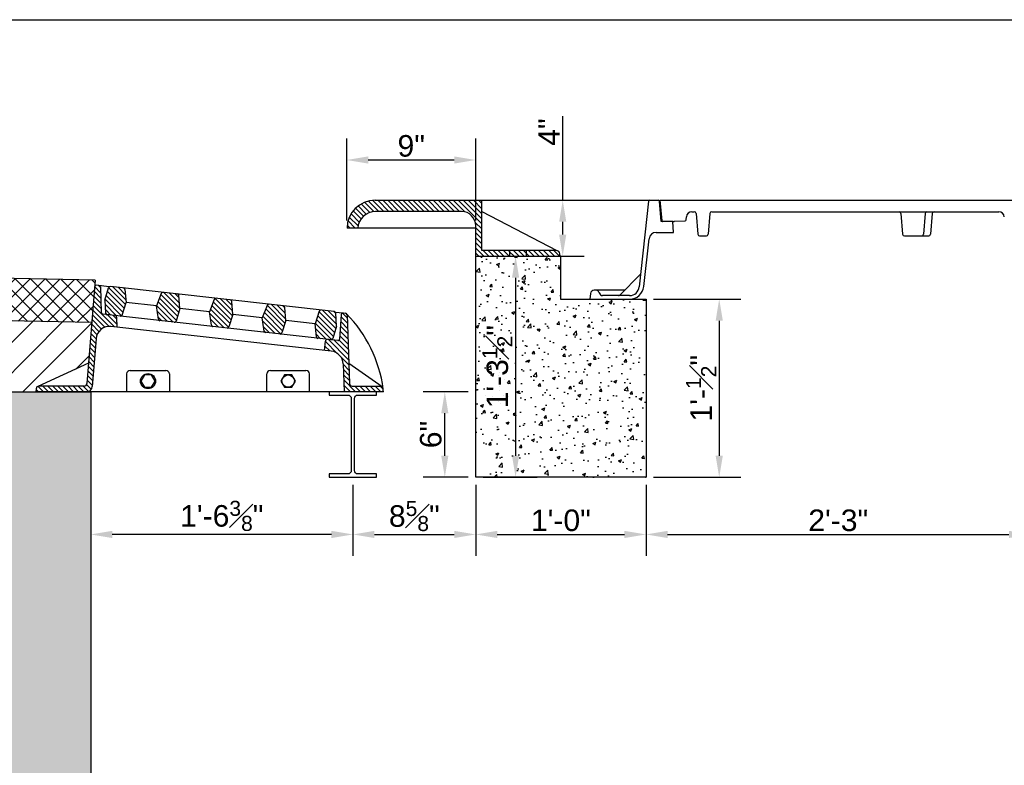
# Model space of a CAD drawing. Header units: feet. Extents: x 6 to 310, y -41 to 128.
# Tile 43 of 44: x 269.48 to 275.25, y 20.01 to 24.37. Entities that reach past the tile are written whole.
import ezdxf

# ---------------------------------------------------------------- set-up
doc = ezdxf.new("R2010")
doc.units = ezdxf.units.FT
doc.header["$MEASUREMENT"] = 0
doc.layers.add('COLUMNS', color=6, linetype='Continuous', plot=False)
for name, color, linetype in [('D-HATCH-PATT', 247, 'Continuous'), ('D-TEXT', 9, 'Continuous'), ('DETAIL', 1, 'Continuous')]:
    doc.layers.add(name, color=color, linetype=linetype)
doc.styles.get("Standard").update_dxf_attribs({"font": 'ARIAL_0.TTF'})
doc.dimstyles.get("Standard").update_dxf_attribs({"dimtxt": 0.18, "dimasz": 0.18, "dimexe": 0.18, "dimexo": 0.0625, "dimgap": 0.09, "dimtad": 0, "dimtih": 1, "dimtoh": 1, "dimdec": 4, "dimzin": 0, "dimdsep": 46, "dimtxsty": 'Standard', "dimcen": 0.09, "dimadec": 0, "dimazin": 0, "dimtfac": 1, "dimtdec": 4, "dimtofl": 0, "dimtmove": 0, "dimatfit": 3, "dimfxl": 1, "dimtolj": 1, "dimtzin": 0, "dimarcsym": 0})

# ---------------------------------------------------------------- blocks, each defined once
blk = doc.blocks.new('*D56')
at = {"layer": 'D-TEXT', "color": 0, "linetype": 'Continuous', "lineweight": -2, "transparency": 16777216}
for p, q in [((271.4331374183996, 21.65481489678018), (271.4331374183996, 21.23816638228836)), ((272.1518874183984, 21.65481489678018), (272.1518874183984, 21.23816638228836)), ((271.5591374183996, 21.36416638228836), (272.0258874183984, 21.36416638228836))]:
    blk.add_line(p, q, dxfattribs=at)
at = {"layer": 'D-TEXT', "color": 0, "linetype": 'Continuous', "transparency": 16777216}
for points in [[(271.5591374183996, 21.38516638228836), (271.5591374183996, 21.34316638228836), (271.4331374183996, 21.36416638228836)], [(272.0258874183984, 21.38516638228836), (272.0258874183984, 21.34316638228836), (272.1518874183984, 21.36416638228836)]]:
    blk.add_solid(points, dxfattribs=at)
at = {"layer": 'Defpoints', "color": 0, "linetype": 'Continuous', "transparency": 16777216}
for p in [(271.4331374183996, 21.69856489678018), (272.1518874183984, 21.69856489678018), (272.1518874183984, 21.36416638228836)]:
    blk.add_point(p, dxfattribs=at)
at = {"layer": 'D-TEXT', "color": 0, "linetype": 'Continuous', "transparency": 16777216, "insert": (271.7925124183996, 21.47202368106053), "char_height": 0.126, "attachment_point": 5}
blk.add_mtext('\\A1;8{\\H0.7x;\\S5#8;}"', dxfattribs=at)
blk = doc.blocks.new('*D57')
at = {"layer": 'D-TEXT', "color": 0, "linetype": 'Continuous', "lineweight": -2, "transparency": 16777216}
for p, q in [((269.8985403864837, 21.65484803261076), (269.8985313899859, 21.23819951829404)), ((271.4331364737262, 21.65481489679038), (271.4331274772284, 21.23816638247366)), ((271.3071301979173, 21.36416910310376), (270.0245341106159, 21.36419679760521))]:
    blk.add_line(p, q, dxfattribs=at)
at = {"layer": 'D-TEXT', "color": 0, "linetype": 'Continuous', "transparency": 16777216}
for points in [[(270.0245345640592, 21.38519679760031), (270.0245336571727, 21.3431967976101), (269.8985341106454, 21.36419951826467)], [(271.3071306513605, 21.38516910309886), (271.307129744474, 21.34316910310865), (271.4331301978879, 21.36416638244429)]]:
    blk.add_solid(points, dxfattribs=at)
at = {"layer": 'Defpoints', "color": 0, "linetype": 'Continuous', "transparency": 16777216}
for p in [(269.8985413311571, 21.69859803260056), (271.4331374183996, 21.69856489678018), (269.8985341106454, 21.36419951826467)]:
    blk.add_point(p, dxfattribs=at)
at = {"layer": 'D-TEXT', "color": 0, "linetype": 'Continuous', "transparency": 16777216, "insert": (270.6658345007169, 21.47285245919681), "char_height": 0.126, "attachment_point": 5, "rotation": 359.99876283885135}
blk.add_mtext('\\A1;1\'-6{\\H0.7x;\\S3#8;}"', dxfattribs=at)
blk = doc.blocks.new('*D58')
at = {"layer": 'D-TEXT', "color": 0, "linetype": 'Continuous', "lineweight": -2, "transparency": 16777216}
for p, q in [((273.1923579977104, 22.74024900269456), (273.7030100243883, 22.74024900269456)), ((273.5770100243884, 22.61424900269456), (273.5770100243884, 21.82456489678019)), ((273.1923579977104, 21.69856489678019), (273.7030100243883, 21.69856489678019))]:
    blk.add_line(p, q, dxfattribs=at)
at = {"layer": 'D-TEXT', "color": 0, "linetype": 'Continuous', "transparency": 16777216}
for points in [[(273.5560100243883, 22.61424900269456), (273.5980100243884, 22.61424900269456), (273.5770100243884, 22.74024900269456)], [(273.5560100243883, 21.82456489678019), (273.5980100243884, 21.82456489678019), (273.5770100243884, 21.69856489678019)]]:
    blk.add_solid(points, dxfattribs=at)
at = {"layer": 'Defpoints', "color": 0, "linetype": 'Continuous', "transparency": 16777216}
for p in [(273.1486079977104, 22.74024900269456), (273.1486079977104, 21.69856489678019), (273.5770100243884, 21.69856489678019)]:
    blk.add_point(p, dxfattribs=at)
at = {"layer": 'D-TEXT', "color": 0, "linetype": 'Continuous', "transparency": 16777216, "insert": (273.4709490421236, 22.21940694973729), "char_height": 0.126, "attachment_point": 5, "rotation": 90}
blk.add_mtext('\\A1;1\'-{\\H0.7x;\\S1#2;}"', dxfattribs=at)
blk = doc.blocks.new('*D59')
at = {"layer": 'D-TEXT', "color": 0, "linetype": 'Continuous', "lineweight": -2, "transparency": 16777216}
for p, q in [((273.1486079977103, 21.65481489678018), (273.1486079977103, 21.23816638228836)), ((275.3986079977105, 21.65481489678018), (275.3986079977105, 21.23816638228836)), ((273.2746079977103, 21.36416638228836), (275.2726079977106, 21.36416638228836))]:
    blk.add_line(p, q, dxfattribs=at)
at = {"layer": 'D-TEXT', "color": 0, "linetype": 'Continuous', "transparency": 16777216}
for points in [[(273.2746079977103, 21.38516638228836), (273.2746079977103, 21.34316638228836), (273.1486079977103, 21.36416638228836)], [(275.2726079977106, 21.38516638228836), (275.2726079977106, 21.34316638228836), (275.3986079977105, 21.36416638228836)]]:
    blk.add_solid(points, dxfattribs=at)
at = {"layer": 'Defpoints', "color": 0, "linetype": 'Continuous', "transparency": 16777216}
for p in [(273.1486079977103, 21.69856489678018), (275.3986079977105, 21.69856489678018), (275.3986079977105, 21.36416638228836)]:
    blk.add_point(p, dxfattribs=at)
at = {"layer": 'D-TEXT', "color": 0, "linetype": 'Continuous', "transparency": 16777216, "insert": (274.2736079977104, 21.44604155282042), "char_height": 0.126, "attachment_point": 5}
blk.add_mtext('\\A1;2\'-3"', dxfattribs=at)
blk = doc.blocks.new('*D60')
at = {"layer": 'D-TEXT', "color": 0, "linetype": 'Continuous', "lineweight": -2, "transparency": 16777216}
for p, q in [((271.3972972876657, 23.19939400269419), (271.3972972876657, 23.68001335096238)), ((272.1518874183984, 23.20035382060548), (272.1518874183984, 23.68001335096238)), ((271.5232972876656, 23.55401335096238), (272.0258874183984, 23.55401335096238))]:
    blk.add_line(p, q, dxfattribs=at)
at = {"layer": 'D-TEXT', "color": 0, "linetype": 'Continuous', "transparency": 16777216}
for points in [[(271.5232972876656, 23.57501335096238), (271.5232972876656, 23.53301335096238), (271.3972972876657, 23.55401335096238)], [(272.0258874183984, 23.57501335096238), (272.0258874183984, 23.53301335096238), (272.1518874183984, 23.55401335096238)]]:
    blk.add_solid(points, dxfattribs=at)
at = {"layer": 'Defpoints', "color": 0, "linetype": 'Continuous', "transparency": 16777216}
for p in [(272.1518874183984, 23.55401335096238), (271.3972972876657, 23.15564400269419), (272.1518874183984, 23.15660382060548)]:
    blk.add_point(p, dxfattribs=at)
at = {"layer": 'D-TEXT', "color": 0, "linetype": 'Continuous', "transparency": 16777216, "insert": (271.774592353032, 23.63584554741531), "char_height": 0.126, "attachment_point": 5}
blk.add_mtext('\\A1;9"', dxfattribs=at)
blk = doc.blocks.new('*D51')
at = {"layer": 'D-TEXT', "color": 0, "linetype": 'Continuous', "lineweight": -2, "transparency": 16777216}
for p, q in [((272.1518874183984, 21.65481489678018), (272.1518874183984, 21.23816638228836)), ((273.1486079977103, 21.65481489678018), (273.1486079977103, 21.23816638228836)), ((272.2778874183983, 21.36416638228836), (273.0226079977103, 21.36416638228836))]:
    blk.add_line(p, q, dxfattribs=at)
at = {"layer": 'D-TEXT', "color": 0, "linetype": 'Continuous', "transparency": 16777216}
for points in [[(272.2778874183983, 21.38516638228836), (272.2778874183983, 21.34316638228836), (272.1518874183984, 21.36416638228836)], [(273.0226079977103, 21.38516638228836), (273.0226079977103, 21.34316638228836), (273.1486079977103, 21.36416638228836)]]:
    blk.add_solid(points, dxfattribs=at)
at = {"layer": 'Defpoints', "color": 0, "linetype": 'Continuous', "transparency": 16777216}
for p in [(272.1518874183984, 21.69856489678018), (273.1486079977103, 21.69856489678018), (273.1486079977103, 21.36416638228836)]:
    blk.add_point(p, dxfattribs=at)
at = {"layer": 'D-TEXT', "color": 0, "linetype": 'Continuous', "transparency": 16777216, "insert": (272.6502477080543, 21.44599857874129), "char_height": 0.126, "attachment_point": 5}
blk.add_mtext('\\A1;1\'-0"', dxfattribs=at)
blk = doc.blocks.new('*D53')
at = {"layer": 'D-TEXT', "color": 0, "linetype": 'Continuous', "lineweight": -2, "transparency": 16777216}
for p, q in [((272.6609999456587, 23.3183740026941), (272.6609999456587, 23.80982079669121)), ((272.6254642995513, 23.3183740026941), (272.7869999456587, 23.3183740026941)), ((272.6609999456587, 23.11760233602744), (272.6609999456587, 23.1923740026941)), ((272.6254642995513, 22.99160233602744), (272.7869999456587, 22.99160233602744))]:
    blk.add_line(p, q, dxfattribs=at)
at = {"layer": 'D-TEXT', "color": 0, "linetype": 'Continuous', "transparency": 16777216}
for points in [[(272.6399999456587, 23.1923740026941), (272.6819999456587, 23.1923740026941), (272.6609999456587, 23.3183740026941)], [(272.6399999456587, 23.11760233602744), (272.6819999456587, 23.11760233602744), (272.6609999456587, 22.99160233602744)]]:
    blk.add_solid(points, dxfattribs=at)
at = {"layer": 'Defpoints', "color": 0, "linetype": 'Continuous', "transparency": 16777216}
for p in [(272.5817142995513, 23.3183740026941), (272.6609999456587, 23.3183740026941), (272.5817142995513, 22.99160233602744)]:
    blk.add_point(p, dxfattribs=at)
at = {"layer": 'D-TEXT', "color": 0, "linetype": 'Continuous', "transparency": 16777216, "insert": (272.5804999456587, 23.71737400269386), "char_height": 0.126, "attachment_point": 5, "rotation": 90}
blk.add_mtext('\\A1;4"', dxfattribs=at)
blk = doc.blocks.new('*D54')
at = {"layer": 'D-TEXT', "color": 0, "linetype": 'Continuous', "lineweight": -2, "transparency": 16777216}
for p, q in [((272.1081374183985, 22.19856489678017), (271.8449398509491, 22.19856489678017)), ((271.970939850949, 21.82456489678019), (271.970939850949, 22.07256489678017)), ((272.1081374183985, 21.69856489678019), (271.8449398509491, 21.69856489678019))]:
    blk.add_line(p, q, dxfattribs=at)
at = {"layer": 'D-TEXT', "color": 0, "linetype": 'Continuous', "transparency": 16777216}
for points in [[(271.949939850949, 22.07256489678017), (271.9919398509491, 22.07256489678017), (271.970939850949, 22.19856489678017)], [(271.949939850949, 21.82456489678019), (271.9919398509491, 21.82456489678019), (271.970939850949, 21.69856489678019)]]:
    blk.add_solid(points, dxfattribs=at)
at = {"layer": 'Defpoints', "color": 0, "linetype": 'Continuous', "transparency": 16777216}
for p in [(271.970939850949, 22.19856489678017), (272.1518874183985, 22.19856489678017), (272.1518874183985, 21.69856489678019)]:
    blk.add_point(p, dxfattribs=at)
at = {"layer": 'D-TEXT', "color": 0, "linetype": 'Continuous', "transparency": 16777216, "insert": (271.8891076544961, 21.94856489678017), "char_height": 0.126, "attachment_point": 5, "rotation": 90}
blk.add_mtext('\\A1;6"', dxfattribs=at)
blk = doc.blocks.new('*D72')
at = {"layer": 'D-TEXT', "color": 0, "linetype": 'Continuous', "lineweight": -2, "transparency": 16777216}
for p, q in [((272.1956374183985, 22.99160233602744), (272.5111700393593, 22.99160233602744)), ((272.3851700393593, 22.86560233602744), (272.3851700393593, 21.82456489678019)), ((272.1956374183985, 21.69856489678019), (272.5111700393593, 21.69856489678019))]:
    blk.add_line(p, q, dxfattribs=at)
at = {"layer": 'D-TEXT', "color": 0, "linetype": 'Continuous', "transparency": 16777216}
for points in [[(272.3641700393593, 22.86560233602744), (272.4061700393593, 22.86560233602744), (272.3851700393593, 22.99160233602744)], [(272.3641700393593, 21.82456489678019), (272.4061700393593, 21.82456489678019), (272.3851700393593, 21.69856489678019)]]:
    blk.add_solid(points, dxfattribs=at)
at = {"layer": 'Defpoints', "color": 0, "linetype": 'Continuous', "transparency": 16777216}
for p in [(272.1518874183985, 22.99160233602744), (272.1518874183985, 21.69856489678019), (272.3851700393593, 21.69856489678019)]:
    blk.add_point(p, dxfattribs=at)
at = {"layer": 'D-TEXT', "color": 0, "linetype": 'Continuous', "transparency": 16777216, "insert": (272.2779917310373, 22.34508361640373), "char_height": 0.126, "attachment_point": 5, "rotation": 90}
blk.add_mtext('\\A1;1\'-3{\\H0.7x;\\S1#2;}"', dxfattribs=at)

msp = doc.modelspace()

# ---------------------------------------------------------------- hatches: boundary and pattern name
at = {"layer": 'D-HATCH-PATT', "linetype": 'Continuous'}
h = msp.add_hatch(dxfattribs=at)
h.set_pattern_fill('AR-CONC', color=256, scale=0.025)
h.set_pattern_definition([(49.99999999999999, (-599.6285010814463, 3.624450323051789), (0.1793150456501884, -0.0156880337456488), [0.01875, -0.20625]), (355, (-599.6285010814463, 3.624450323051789), (-0.03468783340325, 0.188048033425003), [0.015, -0.165]), (100.45144446, (-599.6135581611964, 3.623142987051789), (0.144627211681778, 0.1723599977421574), [0.01593504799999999, -0.1752855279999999]), (46.1842, (-599.6285010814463, 3.674450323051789), (0.2668103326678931, -0.0413798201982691), [0.02812499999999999, -0.3093749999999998]), (96.63563549, (-599.6062668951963, 3.671001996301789), (0.2336654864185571, 0.2435296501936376), [0.0239025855, -0.26292844]), (351.1841639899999, (-599.6285010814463, 3.674450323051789), (0.2336654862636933, 0.2435296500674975), [0.0225, -0.24750000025]), (21, (-599.6035010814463, 3.661950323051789), (0.1492267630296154, -0.1006547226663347), [0.01875, -0.20625]), (326, (-599.6035010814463, 3.661950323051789), (0.0608288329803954, 0.1812875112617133), [0.015, -0.165]), (71.45144474, (-599.5910655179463, 3.653562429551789), (0.2100555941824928, 0.0806327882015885), [0.0159350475, -0.175285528]), (37.50000000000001, (-599.6285010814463, 3.624450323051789), (0.0030399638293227, 0.0832234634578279), [0, -0.163, 0, -0.1675, 0, -0.165625]), (7.499999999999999, (-599.6285010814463, 3.624450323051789), (0.0657673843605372, 0.0986029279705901), [0, -0.0955, 0, -0.15925, 0, -0.063125]), (327.5, (-599.6842510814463, 3.624450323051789), (0.1334556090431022, -0.0056387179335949), [0, -0.0625, 0, -0.195, 0, -0.25875]), (317.5, (-599.7092510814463, 3.624450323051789), (0.1457965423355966, 0.0250262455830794), [0, -0.08125, 0, -0.1295, 0, -0.18375])])
h.paths.add_polyline_path([(272.1518874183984, 21.69856489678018), (272.1518874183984, 22.99160233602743), (272.6486079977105, 22.99160233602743), (272.6486079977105, 22.74024900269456), (273.1486079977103, 22.74024900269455), (273.1486079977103, 21.69856489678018)])
at = {"layer": 'D-HATCH-PATT'}
h = msp.add_hatch(dxfattribs=at)
h.set_pattern_fill('ANSI37', color=256, scale=0.5)
h.set_pattern_definition([(45, (-554.7208847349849, 14.50750484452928), (-0.0441941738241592, 0.0441941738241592), []), (135, (-554.7208847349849, 14.50750484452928), (-0.0441941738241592, -0.0441941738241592), [])])
h.paths.add_polyline_path([(267.9321199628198, 22.89198876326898), (267.9321199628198, 22.64237529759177), (269.9052084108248, 22.60334162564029), (269.92530712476, 22.85207523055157)])
h = msp.add_hatch(dxfattribs=at)
h.set_pattern_fill('_USER', color=256, scale=0.0208333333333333, angle=-45.00000000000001, style=0, pattern_type=0)
h.set_pattern_definition([(315, (263.3905276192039, 36.96238556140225), (0.0147313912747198, 0.0147313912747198), [])])
h.paths.add_polyline_path([(271.3046491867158, 22.50230423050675, 0.364334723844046), (271.3158040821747, 22.5097321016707), (271.3370972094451, 22.58252960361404), (271.3324028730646, 22.65823189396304, 0.3643347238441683), (271.3231633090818, 22.66793938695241), (271.2471781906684, 22.6764327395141, 0.3575107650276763), (271.2360968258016, 22.66924543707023), (271.2128708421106, 22.59641519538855), (271.219443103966, 22.52025420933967, 0.3575107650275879), (271.2286640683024, 22.51079758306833)])
h.paths.add_polyline_path([(271.0066657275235, 22.53561178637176, 0.3605027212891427), (271.017780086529, 22.54290447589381), (271.0401540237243, 22.61572088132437), (271.0344097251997, 22.69168024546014, 0.3605027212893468), (271.0251798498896, 22.70124694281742), (270.9421494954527, 22.71052778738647, 0.340179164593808), (270.9312825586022, 22.7039474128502), (270.9029671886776, 22.63105514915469), (270.9144895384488, 22.55370996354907, 0.3401791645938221), (270.9236353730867, 22.54489263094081)])
h.paths.add_polyline_path([(270.6967620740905, 22.57025174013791, 0.3605027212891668), (270.7078764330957, 22.57754442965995), (270.7302503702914, 22.65036083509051), (270.7245060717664, 22.72632019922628, 0.3605027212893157), (270.7152761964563, 22.73588689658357), (270.6322458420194, 22.74516774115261, 0.3401791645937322), (270.6213789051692, 22.73858736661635), (270.5930635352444, 22.66569510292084), (270.6045858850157, 22.58834991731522, 0.3401791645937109), (270.6137317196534, 22.57953258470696)])
h.paths.add_polyline_path([(270.3868584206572, 22.60489169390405, 0.3605027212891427), (270.3979727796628, 22.6121843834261), (270.420346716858, 22.68500078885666), (270.4146024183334, 22.76096015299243, 0.3605027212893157), (270.4053725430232, 22.77052685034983), (270.3223421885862, 22.77980769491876, 0.3401791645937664), (270.3114752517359, 22.77322732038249), (270.2831598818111, 22.70033505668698), (270.2946822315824, 22.62298987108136, 0.3401791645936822), (270.3038280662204, 22.6141725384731)])
h.paths.add_polyline_path([(270.0708783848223, 22.64021084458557, 0.3575107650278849), (270.0819597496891, 22.64739814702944), (270.10518573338, 22.72022838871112), (270.0986134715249, 22.79638937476, 0.3575107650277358), (270.0893925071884, 22.80584600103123), (270.0134073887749, 22.81433935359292, 0.3643347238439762), (270.0022524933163, 22.80691148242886), (269.9809593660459, 22.73411398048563), (269.9856537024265, 22.65841169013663, 0.3643347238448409), (269.9948932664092, 22.64870419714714), (270.0422040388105, 22.64341596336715)])
h = msp.add_hatch(dxfattribs=at)
h.set_pattern_fill('ANSI31', color=256)
h.set_pattern_definition([(45, (-554.7208847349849, 14.50750484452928), (-0.0883883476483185, 0.0883883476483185), [])])
edge = h.paths.add_edge_path()
edge.add_line((267.9321199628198, 22.64237529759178), (267.9321199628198, 22.22456132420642))
edge.add_line((267.9321199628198, 22.22456132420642), (269.2319413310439, 22.19856489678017))
edge.add_line((269.2319413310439, 22.19856489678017), (269.5773373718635, 22.19853176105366))
edge.add_line((269.5773373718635, 22.19853176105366), (269.5788986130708, 22.21636564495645))
edge.add_arc((269.5952403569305, 22.21493592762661), 0.0164041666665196, 114.45918438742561, 175.0000000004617, ccw=False)
edge.add_line((269.5884482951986, 22.22986792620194), (269.8859654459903, 22.36519842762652))
edge.add_line((269.8859654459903, 22.36519842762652), (269.9052084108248, 22.60334162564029))
edge.add_line((269.9052084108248, 22.60334162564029), (267.9321199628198, 22.64237529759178))
h = msp.add_hatch(dxfattribs=at)
h.set_pattern_fill('AR-CONC', color=256, scale=0.025)
h.set_pattern_definition([(49.99999999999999, (-552.9135316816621, 14.35750776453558), (0.1793150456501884, -0.0156880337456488), [0.01875, -0.20625]), (355, (-552.9135316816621, 14.35750776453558), (-0.03468783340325, 0.188048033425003), [0.015, -0.165]), (100.45144446, (-552.8985887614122, 14.35620042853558), (0.144627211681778, 0.1723599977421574), [0.01593504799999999, -0.1752855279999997]), (46.1842, (-552.9135316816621, 14.40750776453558), (0.2668103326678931, -0.0413798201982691), [0.02812499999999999, -0.3093749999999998]), (96.63563549, (-552.8912974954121, 14.40405943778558), (0.2336654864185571, 0.2435296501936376), [0.0239025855, -0.26292844]), (351.1841639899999, (-552.9135316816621, 14.40750776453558), (0.2336654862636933, 0.2435296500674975), [0.0225, -0.24750000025]), (21, (-552.8885316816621, 14.39500776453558), (0.1492267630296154, -0.1006547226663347), [0.01875, -0.20625]), (326, (-552.8885316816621, 14.39500776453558), (0.0608288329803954, 0.1812875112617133), [0.015, -0.165]), (71.45144474, (-552.8760961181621, 14.38661987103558), (0.2100555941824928, 0.0806327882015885), [0.0159350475, -0.175285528]), (37.50000000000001, (-552.9135316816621, 14.35750776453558), (0.0030399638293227, 0.0832234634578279), [0, -0.163, 0, -0.1675, 0, -0.165625]), (7.499999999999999, (-552.9135316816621, 14.35750776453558), (0.0657673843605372, 0.0986029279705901), [0, -0.0955, 0, -0.15925, 0, -0.063125]), (327.5, (-552.9692816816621, 14.35750776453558), (0.1334556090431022, -0.0056387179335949), [0, -0.0625, 0, -0.195, 0, -0.25875]), (317.5, (-552.9942816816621, 14.35750776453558), (0.1457965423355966, 0.0250262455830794), [0, -0.08125, 0, -0.1295, 0, -0.18375])])
h.paths.add_polyline_path([(269.8985883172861, 22.1985329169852), (269.231988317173, 22.1985329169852), (269.2319413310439, 17.57714431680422), (269.898541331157, 17.57714431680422)])

# ---------------------------------------------------------------- linework, layer by layer
at = {"layer": 'COLUMNS', "color": 3, "flags": 128}
msp.add_lwpolyline([(249.0975199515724, 3.624450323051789), (249.0975199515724, 24.37445032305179), (279.4725199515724, 24.37445032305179), (279.4725199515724, 3.624450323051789)], close=True, dxfattribs=at)
at = {"layer": 'D-HATCH-PATT', "linetype": 'Continuous'}
for p, q in [((271.4638788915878, 23.28529415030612), (271.5115203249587, 23.23765271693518)), ((271.4816590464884, 23.29697677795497), (271.5316264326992, 23.24700939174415)), ((271.5015396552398, 23.30655895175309), (271.555925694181, 23.25217291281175)), ((271.523847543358, 23.3137138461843), (271.5849682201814, 23.25259316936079)), ((271.5492039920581, 23.31782018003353), (271.6144310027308, 23.25259316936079)), ((271.578112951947, 23.31837400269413), (271.6438937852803, 23.25259316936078)), ((271.6075757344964, 23.31837400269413), (271.6733565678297, 23.25259316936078)), ((271.6370385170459, 23.31837400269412), (271.7028193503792, 23.25259316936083)), ((271.6665012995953, 23.31837400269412), (271.7322821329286, 23.25259316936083)), ((271.6959640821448, 23.31837400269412), (271.7617449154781, 23.25259316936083)), ((271.7254268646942, 23.31837400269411), (271.7912076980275, 23.25259316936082)), ((271.7548896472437, 23.31837400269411), (271.820670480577, 23.25259316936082)), ((271.7843524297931, 23.31837400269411), (271.8501332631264, 23.25259316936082)), ((271.8138152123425, 23.31837400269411), (271.8795960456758, 23.25259316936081)), ((271.843277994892, 23.3183740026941), (271.9090588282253, 23.25259316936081)), ((271.8727407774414, 23.31837400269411), (271.9385216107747, 23.25259316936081)), ((271.9022035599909, 23.3183740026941), (271.9679843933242, 23.25259316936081)), ((271.9316663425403, 23.3183740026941), (271.9974471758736, 23.25259316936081)), ((271.9611291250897, 23.31837400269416), (272.0269099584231, 23.25259316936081)), ((271.9905919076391, 23.31837400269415), (272.0563727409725, 23.2525931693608)), ((272.0200546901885, 23.31837400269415), (272.0881794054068, 23.250249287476)), ((272.049517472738, 23.31837400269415), (272.1869924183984, 23.18089905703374)), ((272.0789802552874, 23.31837400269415), (272.1869924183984, 23.21036183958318)), ((272.1084430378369, 23.31837400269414), (272.1869924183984, 23.23982462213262)), ((272.1379058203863, 23.31837400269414), (272.1869924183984, 23.26928740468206)), ((272.1673686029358, 23.31837400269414), (272.1869924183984, 23.29875018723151)), ((273.2319413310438, 23.3183740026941), (275.3986079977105, 23.3183740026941)), ((273.24246145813, 23.1981283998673), (273.2319413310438, 23.3183740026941)), ((271.4220166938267, 23.23876800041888), (271.4700745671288, 23.19071012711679)), ((271.4340666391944, 23.25618083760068), (271.4808295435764, 23.20941793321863)), ((271.4480334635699, 23.27167679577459), (271.4946828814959, 23.22502737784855)), ((273.4161750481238, 23.25066566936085), (273.4307295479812, 23.25066566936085)), ((273.4411065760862, 23.24115687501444), (273.4517458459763, 23.11954946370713)), ((273.5227760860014, 23.24115687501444), (273.5121368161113, 23.11954946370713)), ((273.5331531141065, 23.25066566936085), (275.2143742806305, 23.25066566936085)), ((274.6397711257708, 23.24115687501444), (274.650410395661, 23.11954946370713)), ((274.7824448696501, 23.24115687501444), (274.77180559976, 23.11954946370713)), ((274.8241115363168, 23.24115687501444), (274.8134722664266, 23.11954946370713)), ((271.3996464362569, 23.17274991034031), (271.4174081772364, 23.15498816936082)), ((271.4043866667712, 23.19747246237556), (271.4468709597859, 23.15498816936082)), ((271.412026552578, 23.21929535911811), (271.4630202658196, 23.16830164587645)), ((272.1495435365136, 23.18888515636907), (272.1869924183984, 23.15143627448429)), ((273.2476499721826, 23.19337400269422), (273.3782104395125, 23.19858233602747)), ((273.3152746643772, 23.19858233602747), (273.3152349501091, 23.1981283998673)), ((273.383398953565, 23.20333673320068), (273.3850439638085, 23.22213928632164)), ((272.1518874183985, 23.15707849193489), (272.1869924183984, 23.12197349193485)), ((272.1518874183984, 23.12761570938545), (272.1869924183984, 23.09251070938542)), ((273.4621228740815, 23.11004066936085), (273.5017597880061, 23.11004066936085)), ((274.6607874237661, 23.11004066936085), (274.8030952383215, 23.11004066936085)), ((272.1518874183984, 23.09815292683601), (272.1869924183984, 23.06304792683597)), ((272.1518874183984, 23.06869014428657), (272.1869924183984, 23.03358514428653)), ((272.1518874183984, 23.03922736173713), (272.199512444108, 22.99160233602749)), ((272.1518874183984, 23.00976457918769), (272.1700496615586, 22.99160233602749)), ((272.1957977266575, 23.02477983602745), (272.2289752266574, 22.99160233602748)), ((272.2252605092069, 23.02477983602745), (272.2584380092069, 22.99160233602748)), ((272.2547232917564, 23.02477983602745), (272.2879007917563, 22.99160233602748)), ((272.2841860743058, 23.02477983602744), (272.3173635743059, 22.99160233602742)), ((272.3136488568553, 23.02477983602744), (272.3468263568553, 22.99160233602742)), ((272.3431116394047, 23.02477983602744), (272.3500501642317, 23.01784131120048)), ((272.3500501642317, 23.0247798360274), (272.3500501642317, 22.99160233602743)), ((272.3500501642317, 23.01784131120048), (272.3762891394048, 22.99160233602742)), ((272.3725744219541, 23.02477983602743), (272.4057519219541, 22.99160233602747)), ((272.4020372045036, 23.02477983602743), (272.4352147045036, 22.99160233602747)), ((272.431499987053, 23.02477983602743), (272.447409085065, 23.00887073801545)), ((272.447409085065, 23.0247798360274), (272.447409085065, 22.99160233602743)), ((272.447409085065, 23.00887073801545), (272.464677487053, 22.99160233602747)), ((272.4609627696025, 23.02477983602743), (272.4941402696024, 22.99160233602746)), ((272.4904255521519, 23.02477983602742), (272.5236030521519, 22.99160233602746)), ((272.5198883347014, 23.02477983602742), (272.5530658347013, 22.99160233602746)), ((272.5493511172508, 23.02477983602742), (272.5825286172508, 22.99160233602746)), ((272.5788138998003, 23.02477983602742), (272.6119913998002, 22.99160233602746)), ((272.6082766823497, 23.02477983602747), (272.6414541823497, 22.99160233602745))]:
    msp.add_line(p, q, dxfattribs=at)
at = {"layer": 'D-HATCH-PATT'}
for p, q in [((269.919834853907, 22.78435260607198), (269.95753219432, 22.7466552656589)), ((269.9220375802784, 22.81161266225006), (269.9564661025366, 22.77718413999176)), ((269.9436137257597, 22.81949929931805), (269.9554000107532, 22.80771301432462)), ((269.9154294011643, 22.7298324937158), (269.9596643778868, 22.68559751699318)), ((269.9176321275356, 22.75709254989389), (269.9585982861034, 22.71612639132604)), ((269.9088212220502, 22.64805232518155), (269.9810975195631, 22.57577602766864)), ((269.9110239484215, 22.67531238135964), (270.0056946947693, 22.58064163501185)), ((269.9132266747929, 22.70257243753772), (270.0379308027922, 22.57786830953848)), ((269.9967671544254, 22.64849474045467), (270.0528909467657, 22.59237094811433)), ((271.3712625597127, 22.65875011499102), (271.3995292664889, 22.63048340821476)), ((269.9044157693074, 22.59353221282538), (269.9470123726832, 22.55093560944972)), ((269.9066184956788, 22.62079226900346), (269.9619802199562, 22.56543054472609)), ((270.0299376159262, 22.64478706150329), (270.0518248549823, 22.62289982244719)), ((271.3622000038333, 22.60888710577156), (271.4016614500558, 22.56942565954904)), ((271.3641255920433, 22.63642430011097), (271.4005953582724, 22.5999545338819)), ((269.9000103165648, 22.5390121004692), (269.9304647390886, 22.5085576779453)), ((269.9022130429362, 22.56627215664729), (269.9361362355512, 22.53234896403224)), ((271.3583488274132, 22.55381271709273), (271.4037936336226, 22.50836791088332)), ((271.3602744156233, 22.58134991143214), (271.4027275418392, 22.53889678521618)), ((269.8956048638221, 22.48449198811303), (269.926059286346, 22.45403756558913)), ((269.8978075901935, 22.51175204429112), (269.9282620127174, 22.48129762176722)), ((271.2719797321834, 22.49286789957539), (271.3415799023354, 22.42326772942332)), ((271.2904151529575, 22.50389526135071), (271.4080580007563, 22.38625241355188)), ((271.3235856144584, 22.50018758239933), (271.4069919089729, 22.41678128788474)), ((271.352369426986, 22.50086655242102), (271.4059258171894, 22.4473101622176)), ((271.3564232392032, 22.52627552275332), (271.404859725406, 22.47783903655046)), ((269.8911994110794, 22.42997187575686), (269.9216538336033, 22.39951745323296)), ((269.8934021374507, 22.45723193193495), (269.9238565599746, 22.42677750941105)), ((271.269609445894, 22.46577540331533), (271.2984083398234, 22.43697650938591)), ((269.8867939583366, 22.37545176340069), (269.9172483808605, 22.34499734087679)), ((269.888996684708, 22.40271181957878), (269.9194511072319, 22.37225739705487)), ((271.3628898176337, 22.40195781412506), (271.4091240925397, 22.35572353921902)), ((271.3761739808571, 22.35921086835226), (271.4101901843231, 22.32519466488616)), ((269.8823885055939, 22.32093165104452), (269.9128429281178, 22.29047722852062)), ((269.8845912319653, 22.3481917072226), (269.9150456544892, 22.3177372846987)), ((271.3772400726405, 22.32868199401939), (271.4112562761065, 22.2946657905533)), ((269.8779830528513, 22.26641153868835), (269.9084374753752, 22.23595711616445)), ((269.8801857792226, 22.29367159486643), (269.9106402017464, 22.26321717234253)), ((271.3783061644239, 22.29815311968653), (271.4123223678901, 22.26413691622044)), ((271.3793722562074, 22.26762424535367), (271.4484647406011, 22.19853176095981)), ((269.5785427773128, 22.21229842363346), (269.5923094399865, 22.19853176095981)), ((269.5898684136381, 22.23043556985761), (269.6217722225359, 22.19853176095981)), ((269.618426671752, 22.23134009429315), (269.6512350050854, 22.19853176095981)), ((269.6478894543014, 22.23134009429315), (269.6806977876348, 22.19853176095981)), ((269.6773522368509, 22.23134009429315), (269.7101605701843, 22.19853176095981)), ((269.7068150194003, 22.23134009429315), (269.7396233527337, 22.19853176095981)), ((269.7362778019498, 22.23134009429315), (269.7690861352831, 22.19853176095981)), ((269.7657405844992, 22.23134009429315), (269.7985489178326, 22.19853176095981)), ((269.7952033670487, 22.23134009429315), (269.828011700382, 22.19853176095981)), ((269.8246661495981, 22.23134009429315), (269.8574744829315, 22.19853176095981)), ((269.8541289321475, 22.23134009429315), (269.8851217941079, 22.20034723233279)), ((269.8746337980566, 22.24029801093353), (269.9019357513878, 22.2129960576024)), ((271.3804383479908, 22.23709537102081), (271.4190019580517, 22.19853176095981)), ((271.3815044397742, 22.20656649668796), (271.3895391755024, 22.19853176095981)), ((271.4451191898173, 22.23134009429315), (271.4779275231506, 22.19853176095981)), ((271.4745819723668, 22.23134009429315), (271.5073903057, 22.19853176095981)), ((271.5040447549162, 22.23134009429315), (271.5368530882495, 22.19853176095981)), ((271.5335075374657, 22.23134009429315), (271.5663158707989, 22.19853176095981)), ((271.5629703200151, 22.23134009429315), (271.5957786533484, 22.19853176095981)), ((271.5924331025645, 22.23134009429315), (271.6108416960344, 22.21293150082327))]:
    msp.add_line(p, q, dxfattribs=at)
at = {"layer": 'D-HATCH-PATT', "linetype": 'Continuous'}
for centre, radius, start, end in [((273.4161750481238, 23.21941566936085), 0.03125000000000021, 90, 175.0000000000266), ((273.4307295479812, 23.2402490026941), 0.01041666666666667, 4.999999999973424, 90), ((273.5331531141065, 23.2402490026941), 0.01041666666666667, 90, 175.0000000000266), ((274.6293940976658, 23.2402490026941), 0.01041666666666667, 4.999999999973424, 90), ((274.7928218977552, 23.2402490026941), 0.01041666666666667, 90, 175.0000000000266), ((274.8344885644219, 23.2402490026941), 0.01041666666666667, 90, 175.0000000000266), ((275.2143742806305, 23.21941566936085), 0.03125000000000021, 4.999999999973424, 90), ((273.2476499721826, 23.19858233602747), 0.005208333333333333, 184.9999999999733, 270), ((273.3100464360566, 23.19858233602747), 0.005208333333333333, 270, 355.0000000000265), ((273.3782104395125, 23.20379066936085), 0.005208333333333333, 270, 355.0000000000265), ((273.4621228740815, 23.12045733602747), 0.01041666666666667, 184.9999999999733, 270), ((273.5017597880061, 23.12045733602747), 0.01041666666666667, 270, 355.0000000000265), ((274.6607874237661, 23.12045733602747), 0.01041666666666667, 184.9999999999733, 270), ((274.7614285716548, 23.12045733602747), 0.01041666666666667, 270, 355.0000000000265), ((274.8030952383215, 23.12045733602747), 0.01041666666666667, 270, 355.0000000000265)]:
    msp.add_arc(centre, radius, start, end, dxfattribs=at)
at = {"layer": 'DETAIL', "linetype": 'Continuous'}
for p, q in [((271.5626732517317, 23.3183740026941), (273.2219604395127, 23.31837400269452)), ((273.1637293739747, 23.31372682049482), (273.1093781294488, 22.81220134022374)), ((273.2376690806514, 23.19337400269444), (273.2271489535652, 23.31361960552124)), ((272.1869924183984, 23.25253427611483), (272.6271134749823, 23.02443393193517)), ((273.3045982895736, 23.19337400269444), (273.2376690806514, 23.19337400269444)), ((273.3100663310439, 23.13087400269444), (273.3045982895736, 23.19337400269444)), ((272.1518874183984, 23.15498816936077), (271.3986079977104, 23.15498816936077)), ((273.207502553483, 23.13087400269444), (273.3100663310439, 23.13087400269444)), ((273.1358326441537, 22.81460391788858), (273.166078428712, 23.09369654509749)), ((272.6453257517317, 22.99160233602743), (272.6440869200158, 23.0057622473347)), ((272.9954357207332, 22.76413330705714), (273.1147898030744, 22.88348738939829)), ((269.9253111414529, 22.85212493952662), (269.8763678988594, 22.24642304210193)), ((270.0062450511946, 22.81249858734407), (269.9295831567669, 22.82106758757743)), ((269.9552306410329, 22.81256312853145), (269.9605231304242, 22.66100606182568)), ((269.9809593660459, 22.73411398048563), (270.0022524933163, 22.80691148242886)), ((271.3231633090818, 22.66793938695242), (270.0134073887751, 22.81433935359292)), ((270.0986134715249, 22.79638937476), (270.1051857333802, 22.72022838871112)), ((270.3114752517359, 22.77322732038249), (270.2831598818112, 22.70033505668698)), ((272.8241128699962, 22.77374360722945), (272.8204829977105, 22.74024900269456)), ((272.8544830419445, 22.79233233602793), (272.8448249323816, 22.79233233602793)), ((269.9809593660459, 22.73411398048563), (269.9856537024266, 22.65841169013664)), ((270.0819597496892, 22.64739814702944), (270.1051857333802, 22.72022838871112)), ((270.2831598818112, 22.70033505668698), (270.1051857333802, 22.72022838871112)), ((270.420346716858, 22.68500078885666), (270.4146024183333, 22.76096015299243)), ((270.6213789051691, 22.73858736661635), (270.5930635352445, 22.66569510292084)), ((270.7302503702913, 22.65036083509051), (270.7245060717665, 22.72632019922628)), ((273.0524199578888, 22.76108233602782), (272.8948266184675, 22.76108233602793)), ((271.3441631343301, 22.49788749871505), (269.9692655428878, 22.65156877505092)), ((270.2946822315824, 22.62298987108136), (270.2831598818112, 22.70033505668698)), ((270.420346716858, 22.68500078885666), (270.3979727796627, 22.6121843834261)), ((270.5930635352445, 22.66569510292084), (270.420346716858, 22.68500078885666)), ((270.6045858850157, 22.58834991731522), (270.5930635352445, 22.66569510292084)), ((270.7302503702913, 22.65036083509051), (270.7078764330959, 22.57754442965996)), ((270.9029671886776, 22.63105514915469), (270.7302503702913, 22.65036083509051)), ((270.9312825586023, 22.7039474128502), (270.9029671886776, 22.63105514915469)), ((271.0401540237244, 22.61572088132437), (271.0344097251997, 22.69168024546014)), ((271.2360968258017, 22.66924543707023), (271.2128708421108, 22.59641519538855)), ((271.3297410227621, 22.66456423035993), (271.3760066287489, 22.6593913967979)), ((271.3370972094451, 22.58252960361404), (271.3324028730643, 22.65823189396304)), ((271.3650956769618, 22.6502971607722), (271.3550740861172, 22.50698173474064)), ((271.3760066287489, 22.6593913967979), (271.3901621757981, 22.65780913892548)), ((271.3989045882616, 22.64837185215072), (271.4129410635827, 22.24641978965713)), ((270.0534579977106, 22.57613273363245), (270.0514572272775, 22.63342730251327)), ((270.9144895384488, 22.55370996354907), (270.9029671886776, 22.63105514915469)), ((271.0401540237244, 22.61572088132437), (271.0177800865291, 22.54290447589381)), ((271.2128708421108, 22.59641519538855), (271.0401540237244, 22.61572088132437)), ((271.219443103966, 22.52025420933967), (271.2128708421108, 22.59641519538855)), ((271.3067079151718, 22.43604881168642), (270.01703840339, 22.5802035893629)), ((271.3370972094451, 22.58252960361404), (271.3158040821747, 22.5097321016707)), ((269.9304887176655, 22.50885442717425), (269.9079285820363, 22.22965925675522)), ((271.2673931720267, 22.44044327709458), (271.272183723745, 22.49519953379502)), ((269.8859654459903, 22.36519842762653), (269.5884482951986, 22.22986792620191)), ((271.3761068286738, 22.36113385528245), (271.3817850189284, 22.19853176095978)), ((271.4087932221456, 22.36519842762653), (271.6040029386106, 22.2285144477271)), ((270.1089089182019, 22.30269842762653), (270.1089089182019, 22.19853176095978)), ((270.1297422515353, 22.32353176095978), (270.3380755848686, 22.32353176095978)), ((270.3589089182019, 22.30269842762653), (270.3589089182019, 22.19853176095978)), ((270.9291255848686, 22.19853176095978), (270.9291255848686, 22.30269842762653)), ((270.9499589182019, 22.32353176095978), (271.1582922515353, 22.32353176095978)), ((271.1791255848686, 22.19853176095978), (271.1791255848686, 22.30269842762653)), ((270.2128596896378, 22.29749009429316), (270.1918104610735, 22.26103176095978)), ((270.1918104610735, 22.26103176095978), (270.2128596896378, 22.22457342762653)), ((270.2549581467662, 22.29749009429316), (270.2128596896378, 22.29749009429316)), ((270.2760073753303, 22.26103176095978), (270.2549581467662, 22.29749009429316)), ((270.2549581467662, 22.22457342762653), (270.2760073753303, 22.26103176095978)), ((271.0330763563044, 22.29749009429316), (271.0120271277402, 22.26103176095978)), ((271.0120271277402, 22.26103176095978), (271.0330763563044, 22.22457342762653)), ((271.0751748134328, 22.29749009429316), (271.0330763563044, 22.29749009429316)), ((271.0962240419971, 22.26103176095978), (271.0751748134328, 22.29749009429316)), ((271.0751748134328, 22.22457342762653), (271.0962240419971, 22.26103176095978)), ((269.5788986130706, 22.21636564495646), (269.5773383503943, 22.19853176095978)), ((271.6114633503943, 22.19853176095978), (269.5773383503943, 22.19853176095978)), ((269.8600170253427, 22.23134009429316), (269.5952403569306, 22.23134009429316)), ((270.2128596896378, 22.22457342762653), (270.2549581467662, 22.22457342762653)), ((271.0330763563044, 22.22457342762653), (271.0751748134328, 22.22457342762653)), ((271.4285565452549, 22.23134009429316), (271.5950409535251, 22.23134009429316))]:
    msp.add_line(p, q, dxfattribs=at)
at = {"layer": 'DETAIL', "linetype": 'Continuous', "flags": 128}
for points in [[(272.6233328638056, 23.0247798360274), (272.1869924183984, 23.0247798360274), (272.1869924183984, 23.3183740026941)], [(272.1518874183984, 22.99160233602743), (272.6486079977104, 22.99160233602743), (272.6486079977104, 22.74024900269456), (273.1486079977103, 22.74024900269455), (273.1486079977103, 21.69856489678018), (272.1518874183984, 21.69856489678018)], [(269.9253111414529, 22.85212493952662), (267.9321199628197, 22.89198876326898)], [(269.8985413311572, 22.19850094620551), (269.8985413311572, 17.57714431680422), (275.3986079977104, 17.57714431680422), (275.3986079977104, 22.74024900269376)], [(269.9052084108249, 22.60334162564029), (267.9321199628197, 22.64237529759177)], [(269.2319413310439, 17.07714431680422), (269.2319413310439, 22.19856489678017), (269.8985413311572, 22.19850094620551)]]:
    msp.add_lwpolyline(points, dxfattribs=at)
at = {"layer": 'DETAIL', "linetype": 'Continuous'}
msp.add_lwpolyline([(272.1518874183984, 21.69856489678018), (272.1518874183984, 23.16925983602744, 0.414213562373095), (272.068554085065, 23.25259316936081), (271.5652732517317, 23.25259316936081, 0.3958696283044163), (271.4613134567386, 23.1549881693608)], format="xyb", dxfattribs=at)
at = {"layer": 'DETAIL', "linetype": 'Continuous', "flags": 128}
for points in [[(271.2943040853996, 22.19856489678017), (271.2943040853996, 22.17923156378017), (271.4041374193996, 22.17923156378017, -0.4142135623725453), (271.4234707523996, 22.15989823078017), (271.4234707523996, 21.73723156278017, -0.4142135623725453), (271.4041374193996, 21.71789822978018), (271.2943040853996, 21.71789822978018), (271.2943040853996, 21.69856489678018), (271.5719707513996, 21.69856489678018), (271.5719707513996, 21.71789822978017), (271.4621374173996, 21.71789822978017, -0.4142135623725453), (271.4428040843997, 21.73723156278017), (271.4428040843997, 22.15989823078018)], [(271.4428040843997, 22.15989823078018, -0.4142135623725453), (271.4621374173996, 22.17923156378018), (271.5719707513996, 22.17923156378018), (271.5719707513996, 22.19856489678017)]]:
    msp.add_lwpolyline(points, format="xyb", dxfattribs=at)
at = {"layer": 'DETAIL', "linetype": 'Continuous'}
for centre, radius in [((270.2339089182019, 22.26103176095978), 0.04425), ((271.0541255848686, 22.26103176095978), 0.03645833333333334)]:
    msp.add_circle(centre, radius, dxfattribs=at)
for centre, radius, start, end in [((271.5626732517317, 23.15430733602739), 0.1640666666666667, 90, 179.7622369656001), ((273.168907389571, 23.31316566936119), 0.005208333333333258, 90, 173.8148885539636), ((273.2219604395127, 23.31316566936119), 0.00520833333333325, 4.999999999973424, 90), ((273.2075025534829, 23.08920733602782), 0.04166666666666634, 90, 173.8148885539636), ((272.6233328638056, 23.00394650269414), 0.02083333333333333, 4.999999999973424, 90), ((273.1074241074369, 22.8908530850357), 0.01041666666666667, 314.999999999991, 353.8148885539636), ((269.9288546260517, 22.81454984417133), 0.006558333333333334, 83.62215049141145, 175.3802988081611), ((269.9486763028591, 22.81233424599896), 0.006558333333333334, 2.000000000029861, 83.62215049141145), ((270.0122502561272, 22.80398715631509), 0.01041666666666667, 83.62215049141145, 163.6959049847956), ((270.0882353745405, 22.79549380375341), 0.01041666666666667, 4.932082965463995, 83.62215049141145), ((270.3211850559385, 22.76945549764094), 0.01041666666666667, 83.62215049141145, 158.7710880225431), ((270.4042154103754, 22.76017465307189), 0.01041666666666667, 4.324664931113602, 83.62215049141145), ((272.8448249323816, 22.77149900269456), 0.02083333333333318, 90, 173.8148885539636), ((272.8948266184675, 22.78191566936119), 0.02083333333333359, 194.4775121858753, 270), ((272.9880700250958, 22.77149900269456), 0.01041666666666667, 269.9999999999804, 314.999999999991), ((273.0524199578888, 22.81837400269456), 0.05729166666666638, 270, 353.8148885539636), ((273.0529843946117, 22.82358233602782), 0.08333333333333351, 270, 353.8148885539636), ((270.6310887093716, 22.73481554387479), 0.01041666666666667, 83.62215049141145, 158.7710880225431), ((270.7141190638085, 22.72553469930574), 0.01041666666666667, 4.324664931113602, 83.62215049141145), ((270.9409923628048, 22.70017559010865), 0.01041666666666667, 83.62215049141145, 158.7710880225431), ((269.9703588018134, 22.66134953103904), 0.009841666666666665, 182.0000000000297, 263.6221504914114), ((269.996050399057, 22.65905639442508), 0.01041666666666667, 183.5483959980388, 263.6221504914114), ((270.0720355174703, 22.6505630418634), 0.01041666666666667, 263.6221504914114, 342.3122180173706), ((271.0240227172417, 22.6908947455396), 0.01041666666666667, 4.324664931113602, 83.62215049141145), ((271.2460210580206, 22.66608054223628), 0.01041666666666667, 83.62215049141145, 162.3122180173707), ((271.322006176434, 22.65758718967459), 0.01041666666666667, 3.548395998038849, 83.62215049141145), ((271.3749133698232, 22.64961064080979), 0.009841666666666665, 83.62215049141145, 176.0000000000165), ((271.3890689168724, 22.64802838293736), 0.009841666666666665, 2.000000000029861, 83.62215049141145), ((270.8309587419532, 22.10662835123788), 0.7874, 8.028849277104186, 44.11282194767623), ((270.0410469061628, 22.63306376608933), 0.01041666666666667, 2.000000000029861, 83.62215049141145), ((270.3049851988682, 22.62452473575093), 0.01041666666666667, 188.473212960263, 263.6221504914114), ((270.3880155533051, 22.61524389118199), 0.01041666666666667, 263.6221504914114, 342.9196360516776), ((270.0083599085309, 22.50256210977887), 0.078125, 83.62215049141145, 175.3802988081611), ((270.6148888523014, 22.58988478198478), 0.01041666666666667, 188.473212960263, 263.6221504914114), ((270.6979192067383, 22.58060393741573), 0.01041666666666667, 263.6221504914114, 342.9196360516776), ((270.9247925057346, 22.55524482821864), 0.01041666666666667, 188.473212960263, 263.6221504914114), ((271.0078228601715, 22.54596398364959), 0.01041666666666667, 263.6221504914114, 342.9196360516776), ((271.2298212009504, 22.52114978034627), 0.01041666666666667, 184.9320829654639, 263.6221504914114), ((271.2825607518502, 22.49429166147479), 0.01041666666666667, 83.62215049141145, 175.0000000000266), ((271.3058063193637, 22.51265642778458), 0.01041666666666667, 263.6221504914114, 343.6959049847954), ((271.3452563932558, 22.50766825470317), 0.009841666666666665, 263.6221504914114, 356.0000000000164), ((271.2980294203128, 22.35840733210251), 0.078125, 2.000000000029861, 83.62215049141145), ((270.1297422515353, 22.30269842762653), 0.02083333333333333, 90, 180), ((270.3380755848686, 22.30269842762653), 0.02083333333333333, 0, 90), ((270.9499589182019, 22.30269842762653), 0.02083333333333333, 90, 180), ((271.1582922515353, 22.30269842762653), 0.02083333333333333, 0, 90), ((269.8600170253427, 22.24774426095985), 0.01640416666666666, 270, 355.3802988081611), ((271.4285565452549, 22.24696509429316), 0.015625, 181.9999999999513, 270), ((269.5952403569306, 22.21493592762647), 0.01640416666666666, 90, 175.0000000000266), ((269.874184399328, 22.23238592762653), 0.03385416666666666, 270, 355.3802988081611), ((271.5950409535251, 22.21571509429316), 0.015625, 3.268096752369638, 90), ((270.8284078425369, 22.17193958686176), 0.7835069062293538, 1.944988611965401, 3.268096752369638)]:
    msp.add_arc(centre, radius, start, end, dxfattribs=at)
for points, knots in [([(272.8746548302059, 22.77670733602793), (272.8741859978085, 22.77852311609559), (272.8734741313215, 22.78026730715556), (272.8716029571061, 22.78351786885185), (272.870452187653, 22.78500940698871), (272.8671866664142, 22.78823235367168), (272.8649021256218, 22.78974262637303), (272.8598827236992, 22.79180246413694), (272.8571958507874, 22.79233233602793), (272.8544830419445, 22.79233233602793)], [-0.8390787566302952, -0.8390787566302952, -0.8390787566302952, -0.8390787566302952, -0.6675986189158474, -0.6675986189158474, -0.4961184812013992, -0.4961184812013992, -0.2480592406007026, -0.2480592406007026, 0, 0, 0, 0]), ([(273.0236347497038, 22.79233233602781), (273.0232035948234, 22.79233233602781), (273.0227731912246, 22.79233233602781), (273.002589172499, 22.79233233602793), (272.9844271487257, 22.79233233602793), (272.9412917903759, 22.79233233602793), (272.9191269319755, 22.79233233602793), (272.8927061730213, 22.79233233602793), (272.8849496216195, 22.79233233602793), (272.8699120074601, 22.79233233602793), (272.8635710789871, 22.79233233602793), (272.856187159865, 22.79233233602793), (272.8544830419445, 22.79233233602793), (272.8544830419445, 22.79233233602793)], [227.7550252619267, 227.7550252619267, 227.7550252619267, 227.7550252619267, 227.8388860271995, 227.8388860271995, 231.6946134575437, 231.6946134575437, 237.9489756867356, 237.9489756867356, 241.2126377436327, 241.2126377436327, 245.562664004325, 245.562664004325, 249.249132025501, 249.249132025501, 249.249132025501, 249.249132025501])]:
    msp.add_open_spline(points, degree=3, knots=knots, dxfattribs=at)

# ---------------------------------------------------------------- dimensions: what is measured, and where the dimension line sits
at = {"layer": 'D-TEXT', "linetype": 'Continuous'}
for base, p1, p2, text, picture, middle in [((272.6609999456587, 23.3183740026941), (272.5817142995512, 22.99160233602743), (272.5817142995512, 23.3183740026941), '4"', '*D53', (272.6609999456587, 23.71737400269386)), ((271.970939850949, 22.19856489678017), (272.1518874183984, 21.69856489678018), (272.1518874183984, 22.19856489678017), '6"', '*D54', (271.970939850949, 21.94856489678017))]:
    dim = msp.add_linear_dim(base=base, p1=p1, p2=p2, angle=90, text=text, dimstyle='Standard', override={"dimscale": 0.7, "dimgap": 0.025, "dimtad": 1, "dimtih": 0, "dimtoh": 0}, dxfattribs=at)
    dim.commit()
    dim.dimension.update_dxf_attribs({"geometry": picture, "text_midpoint": middle, "dimtype": 160})
dim = msp.add_linear_dim(base=(272.1518874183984, 23.55401335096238), p1=(271.3972972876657, 23.15564400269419), p2=(272.1518874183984, 23.15660382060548), text='9"', dimstyle='Standard', override={"dimscale": 0.7, "dimgap": 0.025, "dimtad": 1, "dimtih": 0, "dimtoh": 0}, dxfattribs=at)
dim.commit()
dim.dimension.update_dxf_attribs({"geometry": '*D60', "text_midpoint": (271.774592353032, 23.63584554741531)})
for p1, p2, distance, text, picture, middle in [((272.1518874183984, 22.99160233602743), (272.1518874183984, 21.69856489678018), 0.23328262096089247, '1\'-3{\\H0.7x;\\S1#2;}"', '*D72', (272.2779917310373, 22.34508361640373)), ((273.1486079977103, 22.74024900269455), (273.1486079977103, 21.69856489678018), 0.4284020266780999, '1\'-{\\H0.7x;\\S1#2;}"', '*D58', (273.4709490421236, 22.21940694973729)), ((271.4331374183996, 21.69856489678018), (269.898541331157, 21.69859803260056), 0.33439851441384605, '1\'-6{\\H0.7x;\\S3#8;}"', '*D57', (270.6658345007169, 21.47285245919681)), ((272.1518874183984, 21.69856489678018), (273.1486079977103, 21.69856489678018), -0.33439851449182, '1\'-0"', '*D51', (272.6502477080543, 21.44599857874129)), ((273.1486079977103, 21.69856489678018), (275.3986079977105, 21.69856489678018), -0.33439851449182, '2\'-3"', '*D59', (274.2736079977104, 21.44604155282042))]:
    dim = msp.add_aligned_dim(p1=p1, p2=p2, distance=distance, text=text, dimstyle='Standard', override={"dimscale": 0.7, "dimgap": 0.025, "dimtad": 1, "dimtih": 0, "dimtoh": 0}, dxfattribs=at)
    dim.commit()
    dim.dimension.update_dxf_attribs({"geometry": picture, "text_midpoint": middle})
dim = msp.add_linear_dim(base=(272.1518874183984, 21.36416638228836), p1=(271.4331374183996, 21.69856489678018), p2=(272.1518874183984, 21.69856489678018), text='8{\\H0.7x;\\S5#8;}"', dimstyle='Standard', override={"dimscale": 0.7, "dimgap": 0.025, "dimtad": 1, "dimtih": 0, "dimtoh": 0}, dxfattribs=at)
dim.commit()
dim.dimension.update_dxf_attribs({"geometry": '*D56', "text_midpoint": (271.7925124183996, 21.36416638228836), "dimtype": 160})

doc.saveas('drawing.dxf')
